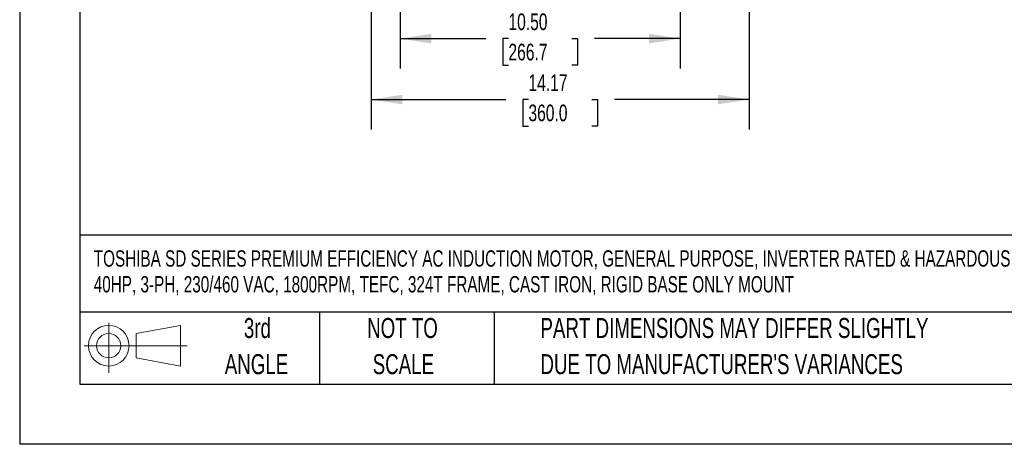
# Model space of a CAD drawing. Header units: inches. Extents: x 0 to 99, y 0 to 76.5.
# Tile 1 of 16: x 0 to 36.9, y 0 to 15.9. Entities that reach past the tile are written whole.
import ezdxf

# ---------------------------------------------------------------- set-up
doc = ezdxf.new("R2010")
doc.units = ezdxf.units.IN
doc.header["$LTSCALE"] = 9
doc.header["$MEASUREMENT"] = 0
doc.linetypes.add('CENTERX2', pattern=[0.8, 0.5, -0.1, 0.1, -0.1])
doc.layers.add('DIMENSIONS', color=140, linetype='Continuous', lineweight=25)
doc.layers.add('TEXT', color=140, linetype='Continuous', lineweight=25)
doc.layers.add('SLD-DEFPOINTS', color=7, linetype='Continuous')
doc.styles.add('SLDTEXTSTYLE0', font='TXT', dxfattribs={"width": 0.7})
doc.dimstyles.new('SLDDIMSTYLE1', dxfattribs={"dimtxt": 0.625, "dimasz": 1.17, "dimexe": 0, "dimexo": 0.0625, "dimgap": 0.15625, "dimtad": 0, "dimtih": 1, "dimtoh": 1, "dimrnd": 1e-09, "dimzin": 4, "dimdsep": 46, "dimtxsty": 'SLDTEXTSTYLE0', "dimsah": 1, "dimcen": 0.09, "dimadec": 0, "dimazin": 1, "dimtfac": 1, "dimtofl": 0, "dimtmove": 0, "dimatfit": 3, "dimfxl": 0, "dimfrac": 2, "dimtolj": 1, "dimtzin": 12, "dimarcsym": 0})
doc.dimstyles.new('SLDDIMSTYLE2', dxfattribs={"dimtxt": 0.625, "dimasz": 1.17, "dimexe": 0, "dimexo": 0.0625, "dimgap": 0.15625, "dimtad": 0, "dimtih": 1, "dimtoh": 1, "dimrnd": 1e-09, "dimzin": 12, "dimdsep": 46, "dimtxsty": 'SLDTEXTSTYLE0', "dimsah": 1, "dimcen": 0.09, "dimadec": 0, "dimazin": 3, "dimtfac": 1, "dimtofl": 0, "dimtmove": 0, "dimatfit": 3, "dimfxl": 0, "dimfrac": 2, "dimtolj": 1, "dimtzin": 12, "dimarcsym": 0})

# ---------------------------------------------------------------- blocks, each defined once
blk = doc.blocks.new('Block11')
at = {"color": 7, "linetype": 'Continuous', "lineweight": 18}
for p, q in [((0.917, 1.882), (0.917, 0)), ((1.942, 1.477), (3.605, 1.783)), ((3.605, 1.783), (3.605, 0.259)), ((1.942, 0.566), (1.942, 1.477)), ((0, 1.021), (3.853, 1.021)), ((1.942, 0.566), (3.605, 0.259))]:
    blk.add_line(p, q, dxfattribs=at)
for radius in [0.762, 0.456]:
    blk.add_circle((0.917, 1.021), radius, dxfattribs=at)
blk = doc.blocks.new('Block12')
at = {"layer": 'SLD-DEFPOINTS'}
blk.add_blockref('Block11', (0, 0), dxfattribs=at)
blk = doc.blocks.new('SW_NOTE_0')
at = {"layer": 'TEXT', "color": 0, "linetype": 'CENTERX2', "lineweight": 18, "char_height": 0.612, "attachment_point": 1, "style": 'SLDTEXTSTYLE0'}
for s, insert in [('TOSHIBA SD SERIES PREMIUM EFFICIENCY AC INDUCTION MOTOR, GENERAL PURPOSE, INVERTER RATED & HAZARDOUS LOC,', (0, 0.789)), ('40HP, 3-PH, 230/460 VAC, 1800RPM, TEFC, 324T FRAME, CAST IRON, RIGID BASE ONLY MOUNT', (0, -0.177))]:
    blk.add_mtext(s, dxfattribs=dict(at, insert=insert))
blk = doc.blocks.new('SW_NOTE_0_3')
at = {"layer": 'TEXT', "color": 0, "linetype": 'CENTERX2', "lineweight": 18, "char_height": 0.75, "attachment_point": 1, "style": 'SLDTEXTSTYLE0'}
for s, insert in [('PART DIMENSIONS MAY DIFFER SLIGHTLY', (0, 0.967)), ("DUE TO MANUFACTURER'S VARIANCES", (0, -0.388))]:
    blk.add_mtext(s, dxfattribs=dict(at, insert=insert))
blk = doc.blocks.new('SW_NOTE_0_4')
at = {"layer": 'TEXT', "color": 0, "linetype": 'CENTERX2', "lineweight": 18, "char_height": 0.75, "attachment_point": 2, "style": 'SLDTEXTSTYLE0'}
for s, insert in [('NOT TO', (1.863, 0.967)), ('SCALE', (1.897, -0.388))]:
    blk.add_mtext(s, dxfattribs=dict(at, insert=insert))
blk = doc.blocks.new('SW_NOTE_0_5')
at = {"layer": 'TEXT', "color": 0, "linetype": 'CENTERX2', "lineweight": 18, "char_height": 0.75, "attachment_point": 2, "style": 'SLDTEXTSTYLE0'}
for s, insert in [('3rd', (0.82, 0.967)), ('ANGLE', (0.786, -0.388))]:
    blk.add_mtext(s, dxfattribs=dict(at, insert=insert))
blk = doc.blocks.new('_D_3')
at = {"layer": 'DIMENSIONS'}
for p, q in [((14.268, 17.616), (14.268, 14.084)), ((24.768, 17.214), (24.768, 14.084)), ((14.268, 15.209), (17.483, 15.209)), ((18.33, 15.208), (18.12, 15.208)), ((18.12, 15.208), (18.12, 14.214)), ((20.707, 15.208), (20.917, 15.208)), ((20.917, 15.208), (20.917, 14.214)), ((24.768, 15.209), (21.554, 15.209)), ((18.12, 14.214), (18.33, 14.214)), ((20.917, 14.214), (20.707, 14.214))]:
    blk.add_line(p, q, dxfattribs=at)
for points in [[(14.268, 15.209), (15.438, 15.029), (15.438, 15.389)], [(24.768, 15.209), (23.598, 15.389), (23.598, 15.029)]]:
    blk.add_solid(points, dxfattribs=at)
at = {"layer": 'DIMENSIONS', "char_height": 0.625, "attachment_point": 1, "style": 'SLDTEXTSTYLE0'}
for s, insert in [('10.50', (18.33, 16.153)), ('266.7', (18.33, 15.019))]:
    blk.add_mtext(s, dxfattribs=dict(at, insert=insert))
blk = doc.blocks.new('_D_6')
at = {"layer": 'DIMENSIONS'}
for p, q in [((13.182, 19.847), (13.182, 18.205)), ((27.355, 19.847), (27.355, 17.754)), ((13.182, 17.665), (13.182, 11.801)), ((27.355, 17.214), (27.355, 11.801)), ((13.182, 12.926), (18.233, 12.926)), ((19.08, 12.925), (18.87, 12.925)), ((18.87, 12.925), (18.87, 11.931)), ((21.457, 12.925), (21.667, 12.925)), ((21.667, 12.925), (21.667, 11.931)), ((27.355, 12.926), (22.304, 12.926)), ((18.87, 11.931), (19.08, 11.931)), ((21.667, 11.931), (21.457, 11.931))]:
    blk.add_line(p, q, dxfattribs=at)
for points in [[(13.182, 12.926), (14.352, 12.746), (14.352, 13.106)], [(27.355, 12.926), (26.185, 13.106), (26.185, 12.746)]]:
    blk.add_solid(points, dxfattribs=at)
at = {"layer": 'DIMENSIONS', "char_height": 0.625, "attachment_point": 1, "style": 'SLDTEXTSTYLE0'}
for s, insert in [('14.17', (19.08, 13.871)), ('360.0', (19.08, 12.737))]:
    blk.add_mtext(s, dxfattribs=dict(at, insert=insert))

msp = doc.modelspace()

# ---------------------------------------------------------------- linework, layer by layer
at = {"color": 7, "linetype": 'Continuous'}
for p in [(0.0009, 76.5009), (99.0009, 0.0009)]:
    msp.add_line(p, (0.0009, 0.0009), dxfattribs=at)
at = {"layer": 'TEXT'}
for p, q in [((2.25, 74.25), (2.25, 2.25)), ((96.75, 7.84), (2.25, 7.84)), ((96.75, 4.95), (2.25, 4.95)), ((11.25, 4.95), (11.25, 2.25)), ((17.7915, 4.95), (17.7915, 2.25)), ((2.25, 2.25), (96.75, 2.25))]:
    msp.add_line(p, q, dxfattribs=at)

# ---------------------------------------------------------------- block references
at = {"layer": 'SLD-DEFPOINTS'}
msp.add_blockref('Block12', (2.4229, 2.6766), dxfattribs=at)
at = {"layer": 'TEXT', "linetype": 'CENTERX2', "lineweight": 18}
for name, p in [('SW_NOTE_0', (2.779, 6.484)), ('SW_NOTE_0_5', (8.0955, 3.7685)), ('SW_NOTE_0_4', (12.4927, 3.7685)), ('SW_NOTE_0_3', (19.5305, 3.7685))]:
    msp.add_blockref(name, p, dxfattribs=at)

# ---------------------------------------------------------------- dimensions: what is measured, and where the dimension line sits
at = {"layer": 'DIMENSIONS'}
for base, p1, p2, dimstyle, picture, middle in [((13.1818, 12.9262), (27.355, 20.2973), (13.1818, 20.2973), 'SLDDIMSTYLE2', '_D_6', (20.2684, 12.9262)), ((14.2684, 15.2089), (24.7684, 18.0473), (14.2684, 18.0659), 'SLDDIMSTYLE1', '_D_3', (19.5184, 15.2089))]:
    dim = msp.add_linear_dim(base=base, p1=p1, p2=p2, dimstyle=dimstyle, dxfattribs=at)
    dim.commit()
    dim.dimension.update_dxf_attribs({"geometry": picture, "text_midpoint": middle, "dimtype": 160})

doc.saveas('drawing.dxf')
